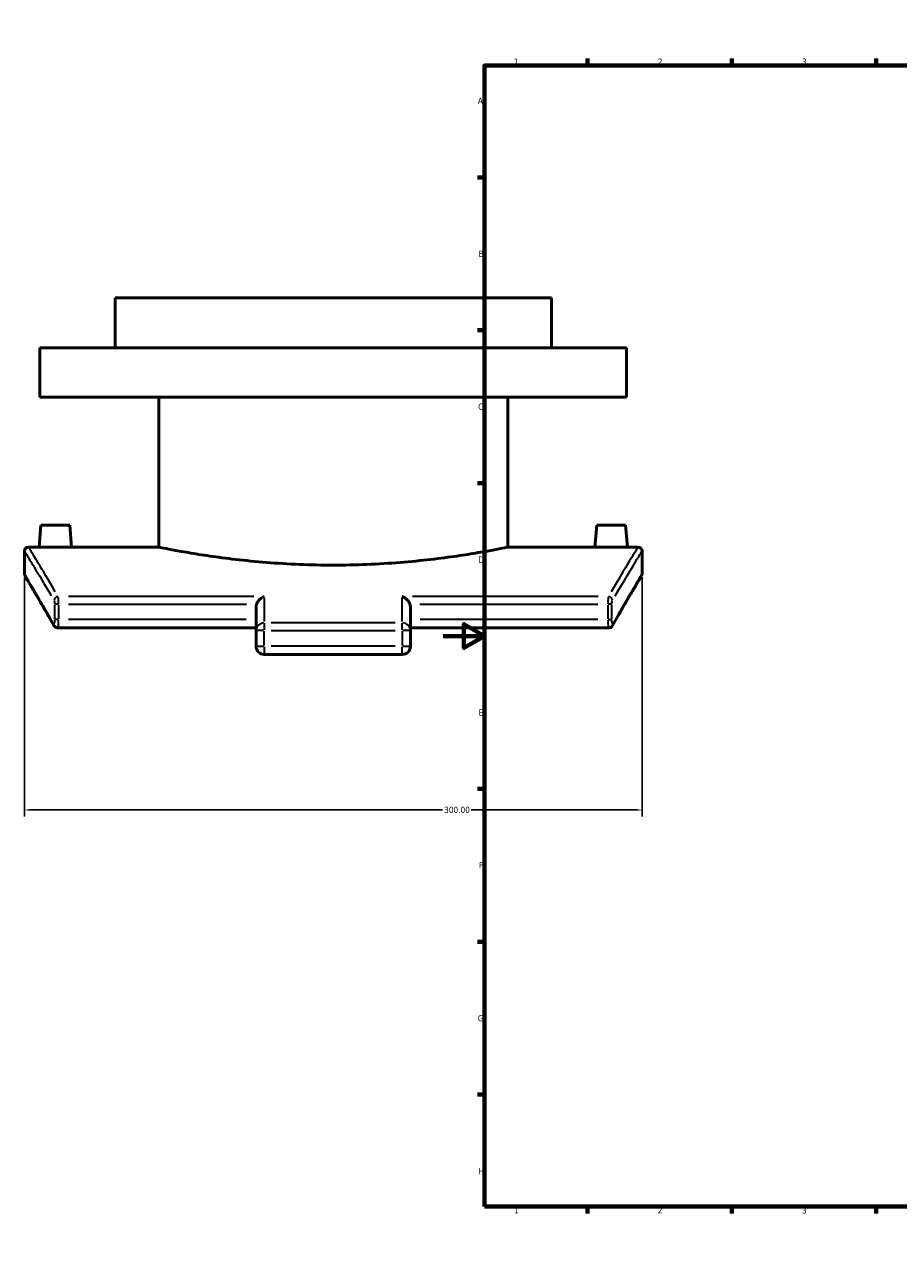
# Model space of a CAD drawing. Header units: millimetres. Extents: x -203 to 1305, y -1114 to 1124.
# Tile 2 of 8: x -203 to 221, y 0 to 594. Entities that reach past the tile are written whole.
import ezdxf

# ---------------------------------------------------------------- set-up
doc = ezdxf.new("R2010")
doc.units = ezdxf.units.MM
for name, color, linetype, lineweight in [('Border (ANSI)', 7, 'Continuous', 70), ('Dimension (ANSI)', 7, 'Continuous', 25), ('Visible (ANSI)', 7, 'Continuous', 50), ('Visible Narrow (ANSI)', 7, 'Continuous', 35)]:
    doc.layers.add(name, color=color, linetype=linetype, lineweight=lineweight)
doc.styles.add('Note Text (ANSI)', font='tahoma.ttf')
doc.dimstyles.new('Default - mm (ANSI)', dxfattribs={"dimtxt": 3.048, "dimasz": 2.5, "dimexe": 3.175, "dimexo": 1.6002, "dimgap": 0.8, "dimtad": 0, "dimtoh": 1, "dimrnd": 1e-08, "dimzin": 4, "dimdsep": 46, "dimtxsty": 'Note Text (ANSI)', "dimcen": 0.09, "dimdle": 10, "dimclrd": 256, "dimclre": 256, "dimclrt": 230, "dimadec": 1, "dimazin": 1, "dimtfac": 1, "dimtofl": 0, "dimtmove": 0, "dimatfit": 3, "dimfxl": 1, "dimtolj": 1, "dimtzin": 4, "dimlwd": -1, "dimlwe": -1, "dimarcsym": 0})

# ---------------------------------------------------------------- blocks, each defined once
blk = doc.blocks.new('Borders Default Border')
at = {"layer": 'Border (ANSI)'}
for p, q in [((70.08, 574), (70.08, 577.45)), ((140.17, 574), (140.17, 577.45)), ((210.25, 574), (210.25, 577.45)), ((280.33, 574), (280.33, 577.45)), ((350.42, 574), (350.42, 577.45)), ((490.58, 574), (490.58, 577.45)), ((560.67, 574), (560.67, 577.45)), ((630.75, 574), (630.75, 577.45)), ((700.83, 574), (700.83, 577.45)), ((770.92, 574), (770.92, 577.45)), ((20, 519.75), (16.55, 519.75)), ((821, 519.75), (824.45, 519.75)), ((20, 445.5), (16.55, 445.5)), ((821, 445.5), (824.45, 445.5)), ((20, 371.25), (16.55, 371.25)), ((821, 371.25), (824.45, 371.25)), ((20, 222.75), (16.55, 222.75)), ((821, 222.75), (824.45, 222.75)), ((20, 148.5), (16.55, 148.5)), ((821, 148.5), (824.45, 148.5)), ((20, 74.25), (16.55, 74.25)), ((821, 74.25), (824.45, 74.25)), ((70.08, 20), (70.08, 16.55)), ((140.17, 20), (140.17, 16.55)), ((210.25, 20), (210.25, 16.55)), ((280.33, 20), (280.33, 16.55)), ((350.42, 20), (350.42, 16.55)), ((490.58, 20), (490.58, 16.55)), ((560.67, 20), (560.67, 16.55)), ((630.75, 20), (630.75, 16.55)), ((700.83, 20), (700.83, 16.55)), ((770.92, 20), (770.92, 16.55))]:
    blk.add_line(p, q, dxfattribs=at)
at = {"layer": 'Border (ANSI)', "flags": 128}
for points in [[(420.5, 594), (420.5, 574), (414.73, 584), (426.27, 584), (420.5, 574)], [(20, 20), (20, 574), (821, 574), (821, 20), (20, 20)], [(0, 297), (20, 297), (10, 302.77), (10, 291.23), (20, 297)], [(841, 297), (821, 297), (831, 302.77), (831, 291.23), (821, 297)], [(420.5, 0), (420.5, 20), (414.73, 10), (426.27, 10), (420.5, 20)]]:
    blk.add_lwpolyline(points, dxfattribs=at)
at = {"layer": 'Border (ANSI)', "color": 230, "true_color": 0xff0080, "attachment_point": 7, "style": 'Note Text (ANSI)'}
for s, insert, char_height in [('1', (34.35, 574.4), 3.05), ('2', (104.2, 574.4), 3.05), ('3', (174.26, 574.34), 3.05), ('4', (244.23, 574.4), 3.05), ('5', (314.48, 574.34), 3.05), ('6', (384.49, 574.34), 3.05), ('7', (454.6, 574.4), 3.05), ('8', (524.63, 574.33), 3.05), ('9', (594.7, 574.34), 3.05), ('10', (663.96, 574.34), 3.048), ('11', (734.04, 574.4), 3.048), ('12', (804.13, 574.4), 3.048), ('A', (16.78, 555.35), 3.05), ('A', (821.63, 555.35), 3.05), ('B', (17.15, 481.1), 3.05), ('B', (821.99, 481.1), 3.05), ('C', (16.95, 406.8), 3.05), ('C', (821.8, 406.8), 3.05), ('D', (16.96, 332.6), 3.05), ('D', (821.81, 332.6), 3.05), ('E', (17.21, 258.35), 3.05), ('E', (822.05, 258.35), 3.05), ('F', (17.29, 184.1), 3.05), ('F', (822.14, 184.1), 3.05), ('G', (16.81, 109.79), 3.05), ('G', (821.66, 109.79), 3.05), ('H', (16.97, 35.6), 3.05), ('H', (821.81, 35.6), 3.05), ('1', (34.35, 16.55), 3.05), ('2', (104.2, 16.55), 3.05), ('3', (174.26, 16.49), 3.05), ('4', (244.23, 16.55), 3.05), ('5', (314.48, 16.49), 3.05), ('6', (384.49, 16.49), 3.05), ('7', (454.6, 16.55), 3.05), ('8', (524.63, 16.48), 3.05), ('9', (594.7, 16.49), 3.05), ('10', (663.96, 16.49), 3.048), ('11', (734.04, 16.55), 3.048), ('12', (804.13, 16.55), 3.048)]:
    blk.add_mtext(s, dxfattribs=dict(at, insert=insert, char_height=char_height))
blk = doc.blocks.new('*D14')
at = {"layer": 'Defpoints', "color": 0, "transparency": 16777216}
for p in [(-203.45, 327.18), (96.55, 327.18), (96.55, 212.5)]:
    blk.add_point(p, dxfattribs=at)
at = {"layer": 'Dimension (ANSI)', "transparency": 16777216}
for p, q in [((-203.45, 325.58), (-203.45, 209.33)), ((96.55, 325.58), (96.55, 209.33)), ((-200.95, 212.5), (-0.42, 212.5)), ((94.05, 212.5), (13.52, 212.5))]:
    blk.add_line(p, q, dxfattribs=at)
for points in [[(-200.95, 212.92), (-200.95, 212.09), (-203.45, 212.5)], [(94.05, 212.92), (94.05, 212.09), (96.55, 212.5)]]:
    blk.add_solid(points, dxfattribs=at)
at = {"layer": 'Dimension (ANSI)', "color": 230, "true_color": 0xff0080, "transparency": 16777216, "insert": (0.38, 214.09), "char_height": 3.048, "attachment_point": 1, "style": 'Note Text (ANSI)'}
blk.add_mtext('\\A1;300.00', dxfattribs=at)

msp = doc.modelspace()

# ---------------------------------------------------------------- linework, layer by layer
at = {"layer": 'Visible (ANSI)'}
for p, q in [((52.551, 461.184), (-159.449, 461.184)), ((-159.449, 436.984), (-159.449, 461.184)), ((52.551, 436.984), (52.551, 461.184)), ((89.051, 436.984), (-195.949, 436.984)), ((-195.949, 412.984), (-195.949, 436.984)), ((89.051, 412.984), (89.051, 436.984)), ((89.051, 412.984), (-195.949, 412.984)), ((-138.249, 340.184), (-138.249, 412.984)), ((31.351, 340.184), (31.351, 412.984)), ((-195.449, 350.784), (-196.376, 340.184)), ((-195.449, 350.784), (-181.449, 350.784)), ((-181.449, 350.784), (-180.522, 340.184)), ((74.551, 350.784), (73.624, 340.184)), ((88.551, 350.784), (74.551, 350.784)), ((88.551, 350.784), (89.478, 340.184)), ((-196.376, 340.184), (-201.449, 340.184)), ((-138.249, 340.184), (-180.522, 340.184)), ((73.624, 340.184), (31.351, 340.184)), ((94.551, 340.184), (89.478, 340.184)), ((-203.449, 338.184), (-203.449, 327.184)), ((96.551, 327.184), (96.551, 338.184)), ((-90.949, 299.717), (-90.949, 310.966)), ((-15.949, 310.966), (-15.949, 299.717)), ((-90.949, 300.974), (-187.25, 300.974)), ((-90.949, 299.717), (-90.949, 292.022)), ((80.352, 300.974), (-15.949, 300.974)), ((-15.949, 292.022), (-15.949, 299.717)), ((-86.949, 288.022), (-19.949, 288.022))]:
    msp.add_line(p, q, dxfattribs=at)
for centre, radius, start, end in [((-201.449, 338.184), 2, 90, 180), ((94.551, 338.184), 2, 0, 90), ((-201.449, 327.184), 2, 180, 210.766122), ((94.551, 327.184), 2, 329.233878, 0), ((-86.949, 292.022), 4, 180, 270), ((-19.949, 292.022), 4, 270, 0)]:
    msp.add_arc(centre, radius, start, end, dxfattribs=at)
for points, knots in [([(-188.449, 340.108), (-189.445, 340.108), (-190.507, 340.112), (-192.461, 340.126), (-193.352, 340.136), (-194.759, 340.155), (-195.369, 340.165), (-196.178, 340.18), (-196.376, 340.184), (-196.376, 340.184)], [0, 0, 0, 0, 0.2987751, 0.2987751, 0.5975503, 0.5975503, 0.8962684, 0.8962684, 1.1949866, 1.1949866, 1.1949866, 1.1949866]), ([(-180.522, 340.184), (-180.522, 340.184), (-180.72, 340.18), (-181.529, 340.165), (-182.138, 340.155), (-183.546, 340.136), (-184.437, 340.126), (-186.391, 340.112), (-187.453, 340.108), (-188.449, 340.108)], [3.5849598, 3.5849598, 3.5849598, 3.5849598, 3.883678, 3.883678, 4.1823962, 4.1823962, 4.4811713, 4.4811713, 4.7799464, 4.7799464, 4.7799464, 4.7799464]), ([(-138.249, 340.184), (-138.249, 340.184), (-137.736, 340.078), (-135.583, 339.646), (-133.943, 339.32), (-129.611, 338.499), (-126.916, 338.005), (-120.695, 336.944), (-117.168, 336.377), (-109.656, 335.28), (-105.411, 334.711), (-96.165, 333.641), (-91.163, 333.141), (-80.721, 332.308), (-75.273, 331.976), (-64.307, 331.535), (-58.789, 331.427), (-48.109, 331.427), (-42.591, 331.535), (-31.625, 331.976), (-26.177, 332.308), (-15.735, 333.141), (-10.733, 333.641), (-1.487, 334.711), (2.758, 335.28), (10.27, 336.377), (13.797, 336.944), (20.018, 338.005), (22.713, 338.499), (27.045, 339.32), (28.685, 339.646), (30.839, 340.078), (31.351, 340.184), (31.351, 340.184)], [12.8161229, 12.8161229, 12.8161229, 12.8161229, 14.4180892, 14.4180892, 16.0200556, 16.0200556, 17.622022, 17.622022, 19.2239883, 19.2239883, 20.8260527, 20.8260527, 22.428117, 22.428117, 24.0301814, 24.0301814, 25.6322457, 25.6322457, 27.2343101, 27.2343101, 28.8363744, 28.8363744, 30.4384388, 30.4384388, 32.0405031, 32.0405031, 33.6424695, 33.6424695, 35.2444359, 35.2444359, 36.8464022, 36.8464022, 38.4483686, 38.4483686, 38.4483686, 38.4483686]), ([(81.551, 340.108), (80.555, 340.108), (79.493, 340.112), (77.539, 340.126), (76.648, 340.136), (75.241, 340.155), (74.631, 340.165), (73.822, 340.18), (73.624, 340.184), (73.624, 340.184)], [2.3899732, 2.3899732, 2.3899732, 2.3899732, 2.6887483, 2.6887483, 2.9875235, 2.9875235, 3.2862416, 3.2862416, 3.5849598, 3.5849598, 3.5849598, 3.5849598]), ([(89.478, 340.184), (89.478, 340.184), (89.28, 340.18), (88.471, 340.165), (87.862, 340.155), (86.454, 340.136), (85.563, 340.126), (83.609, 340.112), (82.547, 340.108), (81.551, 340.108)], [5.974933, 5.974933, 5.974933, 5.974933, 6.2736512, 6.2736512, 6.5723694, 6.5723694, 6.8711445, 6.8711445, 7.1699196, 7.1699196, 7.1699196, 7.1699196]), ([(-189.128, 302.102), (-190.024, 303.67), (-190.884, 305.167), (-192.523, 308.013), (-193.304, 309.363), (-194.783, 311.912), (-195.481, 313.112), (-196.792, 315.357), (-197.405, 316.403), (-198.541, 318.34), (-199.065, 319.23), (-200.021, 320.852), (-200.453, 321.584), (-201.224, 322.887), (-201.562, 323.459), (-202.144, 324.439), (-202.387, 324.849), (-202.777, 325.504), (-202.923, 325.75), (-203.119, 326.078), (-203.168, 326.16), (-203.168, 326.16)], [0, 0, 0, 0, 1.4079818, 1.4079818, 2.8159635, 2.8159635, 4.2239453, 4.2239453, 5.631927, 5.631927, 7.0399088, 7.0399088, 8.4478905, 8.4478905, 9.8558723, 9.8558723, 11.263854, 11.263854, 12.6718358, 12.6718358, 14.0798175, 14.0798175, 14.0798175, 14.0798175]), ([(96.27, 326.16), (96.27, 326.16), (96.221, 326.078), (96.025, 325.75), (95.879, 325.504), (95.489, 324.849), (95.246, 324.439), (94.664, 323.459), (94.326, 322.887), (93.555, 321.584), (93.123, 320.852), (92.167, 319.23), (91.643, 318.34), (90.507, 316.403), (89.894, 315.357), (88.583, 313.112), (87.885, 311.912), (86.406, 309.363), (85.625, 308.013), (83.986, 305.167), (83.126, 303.67), (82.23, 302.102)], [14.0798175, 14.0798175, 14.0798175, 14.0798175, 15.4878023, 15.4878023, 16.895787, 16.895787, 18.3037717, 18.3037717, 19.7117565, 19.7117565, 21.1197412, 21.1197412, 22.5277259, 22.5277259, 23.9357107, 23.9357107, 25.3436954, 25.3436954, 26.7516801, 26.7516801, 28.1596649, 28.1596649, 28.1596649, 28.1596649]), ([(-90.711, 312.412), (-90.565, 312.844), (-90.362, 313.252), (-89.801, 314.133), (-89.416, 314.576), (-88.692, 315.232), (-88.359, 315.477), (-87.672, 315.89), (-87.314, 316.057), (-86.955, 316.179), (-86.952, 316.18), (-86.949, 316.181)], [0, 0, 0, 0, 0.13670474, 0.13670474, 0.32347494, 0.32347494, 0.46865515, 0.46865515, 0.61897933, 0.61897933, 0.62023348, 0.62023348, 0.62023348, 0.62023348]), ([(-19.949, 316.181), (-19.946, 316.18), (-19.943, 316.179), (-19.519, 316.035), (-19.095, 315.828), (-18.294, 315.305), (-17.911, 314.991), (-17.197, 314.245), (-16.862, 313.807), (-16.43, 313.029), (-16.293, 312.726), (-16.187, 312.412)], [-0.00126453, -0.00126453, -0.00126453, -0.00126453, 0, 0, 0.17925656, 0.17925656, 0.3501045, 0.3501045, 0.52341132, 0.52341132, 0.62417803, 0.62417803, 0.62417803, 0.62417803]), ([(-90.711, 312.412), (-90.776, 312.222), (-90.83, 312.02), (-90.924, 311.527), (-90.949, 311.234), (-90.949, 310.966)], [-1.97382162, -1.97382162, -1.97382162, -1.97382162, -1.91633775, -1.91633775, -1.83587621, -1.83587621, -1.83587621, -1.83587621]), ([(-15.949, 310.966), (-15.949, 311.234), (-15.974, 311.527), (-16.068, 312.02), (-16.122, 312.222), (-16.187, 312.412)], [-0.6117182, -0.6117182, -0.6117182, -0.6117182, -0.53125667, -0.53125667, -0.4737728, -0.4737728, -0.4737728, -0.4737728]), ([(-187.25, 300.974), (-187.477, 300.974), (-187.702, 301.013), (-188.102, 301.144), (-188.274, 301.234), (-188.556, 301.422), (-188.667, 301.519), (-188.848, 301.703), (-188.919, 301.79), (-189.037, 301.951), (-189.085, 302.026), (-189.126, 302.099), (-189.127, 302.1), (-189.128, 302.102)], [0.317571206, 0.317571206, 0.317571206, 0.317571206, 0.33146257, 0.33146257, 0.345665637, 0.345665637, 0.359868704, 0.359868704, 0.374071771, 0.374071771, 0.388274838, 0.388274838, 0.388586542, 0.388586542, 0.388586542, 0.388586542]), ([(82.23, 302.102), (82.19, 302.031), (82.143, 301.956), (82.026, 301.795), (81.955, 301.708), (81.776, 301.525), (81.666, 301.428), (81.387, 301.24), (81.216, 301.149), (80.815, 301.015), (80.584, 300.974), (80.352, 300.974)], [0.000000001, 0.000000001, 0.000000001, 0.000000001, 0.014202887, 0.014202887, 0.028405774, 0.028405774, 0.042608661, 0.042608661, 0.056811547, 0.056811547, 0.071014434, 0.071014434, 0.071014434, 0.071014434])]:
    msp.add_open_spline(points, degree=3, knots=knots, dxfattribs=at)
at = {"layer": 'Visible Narrow (ANSI)'}
for p, q in [((-91.957, 316.181), (-182.102, 316.181)), ((-86.949, 315.603), (-86.949, 304.065)), ((-19.949, 304.065), (-19.949, 315.603)), ((75.204, 316.181), (-14.941, 316.181)), ((-188.786, 312.04), (-188.786, 305.346)), ((-186.966, 312.412), (-188.754, 312.412)), ((-186.83, 305.346), (-186.83, 312.04)), ((-182.024, 312.412), (-95.517, 312.412)), ((-11.381, 312.412), (75.126, 312.412)), ((79.932, 312.04), (79.932, 305.346)), ((81.856, 312.412), (80.068, 312.412)), ((81.889, 305.346), (81.889, 312.04)), ((-186.966, 304.974), (-188.754, 304.974)), ((-95.743, 304.974), (-182.036, 304.974)), ((-86.949, 303.262), (-86.949, 299.946)), ((-23.299, 303.362), (-83.599, 303.362)), ((-19.949, 299.946), (-19.949, 303.262)), ((75.138, 304.974), (-11.155, 304.974)), ((80.068, 304.974), (81.856, 304.974)), ((-87.263, 299.717), (-90.937, 299.717)), ((-86.949, 292.407), (-86.949, 299.332)), ((-83.599, 299.717), (-23.299, 299.717)), ((-19.949, 299.332), (-19.949, 292.407)), ((-15.961, 299.717), (-19.635, 299.717)), ((-90.937, 292.022), (-87.263, 292.022)), ((-86.949, 291.708), (-86.949, 288.034)), ((-23.299, 292.022), (-83.599, 292.022)), ((-19.949, 288.034), (-19.949, 291.708)), ((-19.635, 292.022), (-15.961, 292.022))]:
    msp.add_line(p, q, dxfattribs=at)
for centre, major_axis, ratio, start_param, end_param in [((-187.11, 314.296), (-1.723, -1.015), 0.9243391, 4.2891181, 5.6409537), ((80.212, 314.296), (-1.723, 1.015), 0.9243391, 3.7838242, 5.1356598), ((-187.391, 303.094), (-1.736, -0.992), 0.9227182, 5.7563429, 6.2554568), ((-86.949, 299.717), (-4, 0), 0.911274, 4.7909288, 6.2046455), ((-19.949, 299.717), (4, 0), 0.911274, 0.0785398, 1.4922565), ((80.493, 303.094), (1.736, -0.992), 0.9227182, 0.0277285, 0.5268424)]:
    msp.add_ellipse(centre, major_axis=major_axis, ratio=ratio, start_param=start_param, end_param=end_param, dxfattribs=at)
for points, knots in [([(-188.456, 318.474), (-191.82, 324.195), (-194.604, 328.849), (-198.325, 335.037), (-199.543, 337.046), (-200.941, 339.349), (-201.299, 339.938), (-201.41, 340.12)], [-27.7107712, -27.7107712, -27.7107712, -27.7107712, -22.2653376, -22.2653376, -18.0912102, -18.0912102, -14.9211698, -14.9211698, -14.9211698, -14.9211698]), ([(94.512, 340.121), (94.443, 340.007), (94.277, 339.734), (93.506, 338.465), (92.637, 337.034), (89.216, 331.369), (85.863, 325.796), (81.558, 318.474)], [-13.5001046, -13.5001046, -13.5001046, -13.5001046, -11.517132, -11.517132, -7.6808245, -7.6808245, -0.7105318, -0.7105318, -0.7105318, -0.7105318]), ([(-203.41, 338.121), (-203.298, 337.939), (-202.939, 337.353), (-201.537, 335.061), (-200.316, 333.062), (-196.584, 326.904), (-193.792, 322.272), (-190.417, 316.579)], [14.9211698, 14.9211698, 14.9211698, 14.9211698, 18.0912102, 18.0912102, 22.2653376, 22.2653376, 27.7107712, 27.7107712, 27.7107712, 27.7107712]), ([(83.519, 316.579), (87.838, 323.866), (91.2, 329.412), (94.631, 335.049), (95.503, 336.473), (96.277, 337.736), (96.443, 338.008), (96.512, 338.121)], [0.7105318, 0.7105318, 0.7105318, 0.7105318, 7.6808245, 7.6808245, 11.517132, 11.517132, 13.5001046, 13.5001046, 13.5001046, 13.5001046]), ([(-190.672, 305.396), (-194.87, 312.691), (-198.15, 318.256), (-201.498, 323.911), (-202.351, 325.343), (-203.156, 326.693), (-203.339, 326.999), (-203.412, 327.122)], [0.7039909, 0.7039909, 0.7039909, 0.7039909, 7.560002, 7.560002, 11.2742226, 11.2742226, 13.3758266, 13.3758266, 13.3758266, 13.3758266]), ([(96.514, 327.122), (96.513, 327.119), (96.511, 327.117), (96.253, 326.684), (94.788, 324.239), (90.099, 316.291), (87.25, 311.436), (83.774, 305.396)], [14.7838099, 14.7838099, 14.7838099, 14.7838099, 14.8265269, 14.8265269, 21.7792934, 21.7792934, 27.4556725, 27.4556725, 27.4556725, 27.4556725]), ([(-186.831, 312.66), (-186.833, 312.967), (-186.838, 313.271), (-186.867, 314.162), (-186.901, 314.713), (-186.985, 315.561), (-187.033, 315.878), (-187.086, 316.092)], [-0.23541289, -0.23541289, -0.23541289, -0.23541289, -0.18927536, -0.18927536, -0.09563106, -0.09563106, -0.01239015, -0.01239015, -0.01239015, -0.01239015]), ([(80.188, 316.092), (80.152, 315.946), (80.118, 315.751), (80.045, 315.186), (80.009, 314.775), (79.962, 313.955), (79.948, 313.569), (79.936, 313.001), (79.934, 312.831), (79.933, 312.66)], [-0.23541289, -0.23541289, -0.23541289, -0.23541289, -0.17844043, -0.17844043, -0.09913357, -0.09913357, -0.0381283, -0.0381283, -0.01239015, -0.01239015, -0.01239015, -0.01239015]), ([(-189.043, 314.252), (-188.991, 314.145), (-188.942, 313.986), (-188.858, 313.563), (-188.824, 313.287), (-188.795, 312.842), (-188.789, 312.689), (-188.787, 312.536)], [0.01239015, 0.01239015, 0.01239015, 0.01239015, 0.09563106, 0.09563106, 0.18927536, 0.18927536, 0.23541289, 0.23541289, 0.23541289, 0.23541289]), ([(81.889, 312.536), (81.89, 312.622), (81.893, 312.707), (81.904, 312.99), (81.919, 313.184), (81.966, 313.593), (82.002, 313.799), (82.075, 314.082), (82.109, 314.179), (82.145, 314.252)], [0.01239015, 0.01239015, 0.01239015, 0.01239015, 0.0381283, 0.0381283, 0.09913357, 0.09913357, 0.17844043, 0.17844043, 0.23541289, 0.23541289, 0.23541289, 0.23541289]), ([(-188.788, 304.78), (-188.79, 304.718), (-188.792, 304.656), (-188.802, 304.396), (-188.817, 304.202), (-188.864, 303.793), (-188.9, 303.587), (-188.998, 303.209), (-189.065, 303.064), (-189.193, 302.955), (-189.254, 302.966), (-189.312, 303.038)], [0.01942933, 0.01942933, 0.01942933, 0.01942933, 0.03812887, 0.03812887, 0.09913507, 0.09913507, 0.17844312, 0.17844312, 0.28154359, 0.28154359, 0.36915721, 0.36915721, 0.36915721, 0.36915721]), ([(-187.217, 300.986), (-187.204, 300.997), (-187.19, 301.013), (-187.107, 301.154), (-187.041, 301.443), (-186.943, 302.201), (-186.907, 302.612), (-186.86, 303.431), (-186.846, 303.817), (-186.834, 304.362), (-186.832, 304.509), (-186.831, 304.657)], [-0.30169265, -0.30169265, -0.30169265, -0.30169265, -0.28154359, -0.28154359, -0.17844312, -0.17844312, -0.09913507, -0.09913507, -0.03812887, -0.03812887, -0.01587856, -0.01587856, -0.01587856, -0.01587856]), ([(79.933, 304.657), (79.937, 304.161), (79.951, 303.673), (80.008, 302.575), (80.06, 302.016), (80.172, 301.323), (80.226, 301.12), (80.295, 301.01), (80.307, 300.995), (80.319, 300.986)], [-0.372708, -0.372708, -0.372708, -0.372708, -0.29804305, -0.29804305, -0.18890052, -0.18890052, -0.10494473, -0.10494473, -0.08689304, -0.08689304, -0.08689304, -0.08689304]), ([(82.414, 303.038), (82.4, 303.021), (82.386, 303.007), (82.329, 302.965), (82.284, 302.967), (82.184, 303.047), (82.129, 303.149), (82.017, 303.495), (81.965, 303.775), (81.909, 304.313), (81.895, 304.544), (81.891, 304.78)], [0.01942933, 0.01942933, 0.01942933, 0.01942933, 0.04036336, 0.04036336, 0.10494473, 0.10494473, 0.18890052, 0.18890052, 0.29804305, 0.29804305, 0.36915728, 0.36915728, 0.36915728, 0.36915728])]:
    msp.add_open_spline(points, degree=3, knots=knots, dxfattribs=at)

# ---------------------------------------------------------------- block references
msp.add_blockref('Borders Default Border', (0, 0))

# ---------------------------------------------------------------- dimensions: what is measured, and where the dimension line sits
at = {"layer": 'Dimension (ANSI)'}
dim = msp.add_linear_dim(base=(96.551, 212.504), p1=(-203.449, 327.184), p2=(96.551, 327.184), dimstyle='Default - mm (ANSI)', override={"dimtoh": 0, "dimdec": 2, "dimtp": 0, "dimtm": 0, "dimtdec": 2, "dimatfit": 1}, dxfattribs=at)
dim.commit()
dim.dimension.update_dxf_attribs({"geometry": '*D14', "text_midpoint": (6.551, 212.504), "dimtype": 160})

doc.saveas('drawing.dxf')
